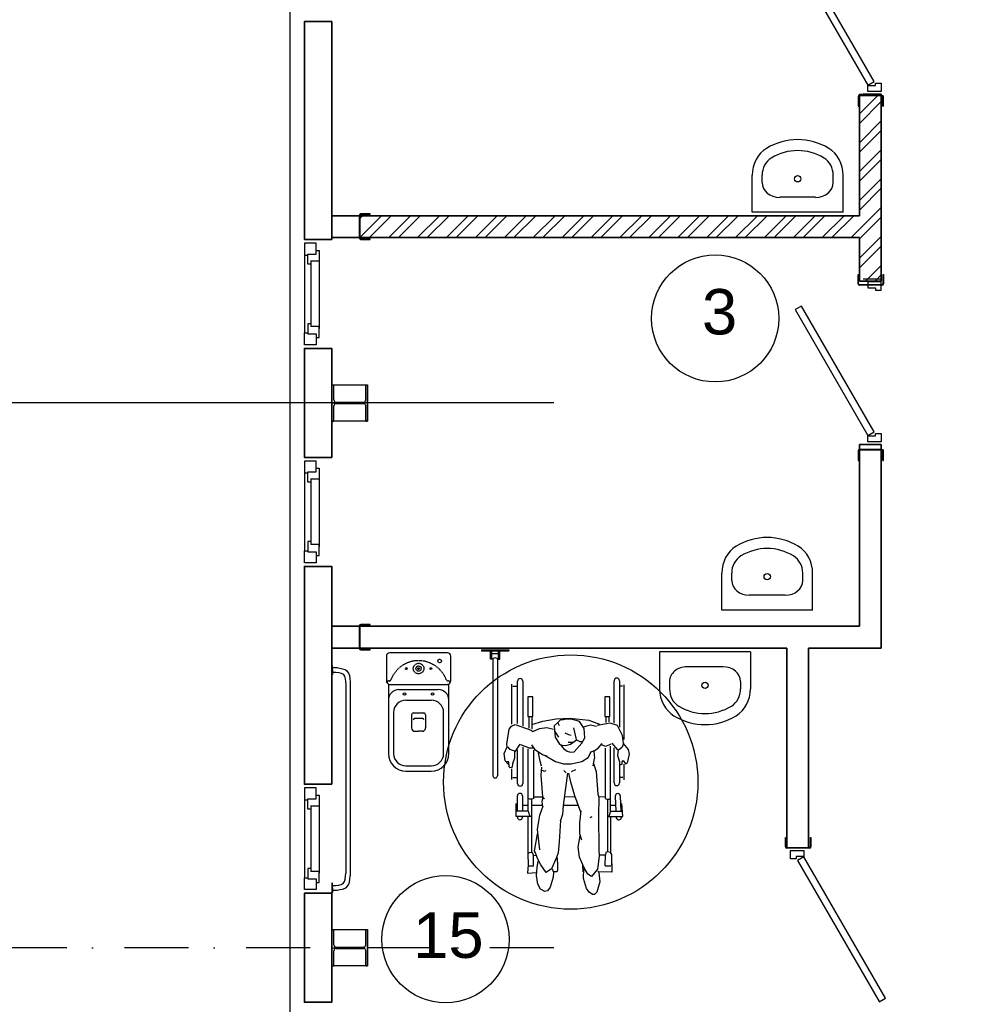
# Model space of a CAD drawing. Header units: millimetres. Extents: x -119471 to 297097, y -64331 to 65495.
# Tile 38 of 54: x 171657 to 176890, y -40949 to -35527. Entities that reach past the tile are written whole.
import ezdxf

# ---------------------------------------------------------------- set-up
doc = ezdxf.new("R2010")
doc.units = ezdxf.units.MM
for name, pattern in [('Dot & Dashed', [670.277762, 352.777767, -176.388884, 0, -141.111112]), ('GOST2.303 5', [75, 32.25, -21.5, 1.5, -19.75]), ('HIDDEN', [6, 4, -2])]:
    doc.linetypes.add(name, pattern=pattern)
doc.styles.add('СГЕНЕРИР_СТИЛЬ_1', font='arial.ttf')

msp = doc.modelspace()

# ---------------------------------------------------------------- hatches: boundary and pattern name
at = {"linetype": 'Continuous', "true_color": 0x636466}
h = msp.add_hatch(dxfattribs=at)
h.set_pattern_fill('ANSI32', color=251, style=0, pattern_type=2)
h.set_pattern_definition([(45, (282051.53, 106796.48), (-79.54951, 79.54951), []), (45, (282104.56, 106796.48), (-79.54951, 79.54951), [])])
h.paths.add_polyline_path([(173529.6, -36607.4), (173529.6, -36727.4), (176279.8, -36727.4), (176279.8, -36966.5), (176399.8, -36966.5), (176399.8, -35937.3), (176279.8, -35937.3), (176279.8, -36607.4)])

# ---------------------------------------------------------------- linework, layer by layer
at = {"color": 251, "linetype": 'Continuous', "true_color": 0x636466}
for p, q in [((173224.6, -35537.2), (173349.6, -35537.2)), ((173288.6, -35537.2), (173224.6, -35537.2)), ((176403.6, -35943.8), (176279.6, -35943.8)), ((176279.8, -35937.3), (176399.8, -35937.3)), ((176399.8, -35937.3), (176299.8, -35937.3)), ((176399.8, -35937.3), (176299.8, -35937.3)), ((176399.8, -35937.3), (176299.8, -35937.3)), ((176271.6, -35951.8), (176271.6, -36003.8)), ((176274.6, -35951.8), (176274.6, -36003.8)), ((176403.6, -35946.8), (176279.6, -35946.8)), ((176401.6, -35946.8), (176281.6, -35946.8)), ((176408.6, -36003.8), (176408.6, -35951.8)), ((176411.6, -36003.8), (176411.6, -35951.8)), ((176271.6, -36003.8), (176274.6, -36003.8)), ((176408.6, -36003.8), (176411.6, -36003.8)), ((175689.4, -36587.4), (175689.4, -36383.8)), ((175743.7, -36424.5), (175743.7, -36383.8)), ((176135, -36424.5), (176135, -36383.8)), ((176189.4, -36587.4), (176189.4, -36383.8)), ((175840.4, -36505.4), (175840.4, -36505.3)), ((176038.4, -36505.3), (175840.4, -36505.3)), ((176189.4, -36587.4), (175689.4, -36587.4)), ((173526.6, -36604.8), (173526.6, -36728.8)), ((173529.6, -36604.8), (173529.6, -36728.8)), ((173586.6, -36596.8), (173534.6, -36596.8)), ((173586.6, -36599.8), (173534.6, -36599.8)), ((173586.6, -36599.8), (173586.6, -36596.8)), ((173288.6, -36737.4), (173224.6, -36737.4)), ((173288.6, -36757.4), (173224.6, -36757.4)), ((173224.6, -36757.4), (173224.6, -36823.4)), ((173288.6, -36817.4), (173288.6, -36757.4)), ((173534.6, -36733.8), (173586.6, -36733.8)), ((173534.6, -36736.8), (173586.6, -36736.8)), ((173586.6, -36736.8), (173586.6, -36733.8)), ((173288.6, -36797.4), (173306.6, -36797.4)), ((173306.6, -36797.4), (173306.6, -36857.4)), ((173224.6, -36823.4), (173242.6, -36823.4)), ((173224.6, -36823.4), (173224.6, -37251.4)), ((173242.6, -36873.4), (173242.6, -36817.4)), ((173242.6, -36817.4), (173288.6, -36817.4)), ((173306.6, -36857.4), (173258.6, -36857.4)), ((173260.6, -36857.4), (173260.6, -37217.4)), ((173306.6, -36857.4), (173306.6, -37227.1)), ((173260.6, -36873.4), (173242.6, -36873.4)), ((176271.6, -36981.8), (176271.6, -36929.8)), ((176271.6, -36929.8), (176274.6, -36929.8)), ((176274.6, -36981.8), (176274.6, -36929.8)), ((176399.8, -36956.5), (176299.8, -36956.5)), ((176408.6, -36929.8), (176411.6, -36929.8)), ((176408.6, -36929.8), (176408.6, -36981.8)), ((176411.6, -36929.8), (176411.6, -36981.8)), ((176403.6, -36986.8), (176279.6, -36986.8)), ((176403.6, -36989.8), (176279.6, -36989.8)), ((176401.6, -36986.8), (176281.6, -36986.8)), ((173260.6, -37201.4), (173242.6, -37201.4)), ((173242.6, -37201.4), (173242.6, -37257.4)), ((173306.6, -37217.4), (173260.6, -37217.4)), ((173306.6, -37277.4), (173306.6, -37217.4)), ((173224.6, -37317.4), (173224.6, -37251.4)), ((173224.6, -37251.4), (173242.6, -37251.4)), ((173242.6, -37257.4), (173288.6, -37257.4)), ((173288.6, -37257.4), (173288.6, -37317.4)), ((173288.6, -37277.4), (173306.6, -37277.4)), ((173288.6, -37317.4), (173224.6, -37317.4)), ((173224.6, -37337.4), (173349.6, -37337.4)), ((173288.6, -37337.4), (173224.6, -37337.4)), ((173374.6, -37537.3), (173572.1, -37537.3)), ((173374.6, -37737.3), (173374.6, -37537.3)), ((173377.1, -37537.3), (173387.1, -37537.3)), ((173377.1, -37737.3), (173377.1, -37537.3)), ((173387.1, -37621.1), (173387.1, -37537.3)), ((173562.1, -37621.1), (173562.1, -37537.3)), ((173562.1, -37537.3), (173572.1, -37537.3)), ((173572.1, -37737.3), (173572.1, -37537.3)), ((173572.1, -37537.3), (173572.1, -37737.3)), ((174597.7, -37637.3), (170212.4, -37637.3)), ((173387.1, -37737.3), (173387.1, -37653.6)), ((173400.1, -37634.1), (173549.1, -37634.1)), ((173400.1, -37640.6), (173549.1, -37640.6)), ((173562.1, -37737.3), (173562.1, -37653.6)), ((173572.1, -37737.3), (173374.6, -37737.3)), ((173377.1, -37737.3), (173387.1, -37737.3)), ((173562.1, -37737.3), (173572.1, -37737.3)), ((176403.6, -37893.8), (176279.6, -37893.8)), ((173288.6, -37937.2), (173224.6, -37937.2)), ((176271.6, -37901.8), (176271.6, -37953.8)), ((176274.6, -37901.8), (176274.6, -37953.8)), ((176403.6, -37896.8), (176279.6, -37896.8)), ((176401.6, -37896.8), (176281.6, -37896.8)), ((176408.6, -37953.8), (176408.6, -37901.8)), ((176411.6, -37953.8), (176411.6, -37901.8)), ((173288.6, -37957.2), (173224.6, -37957.2)), ((173224.6, -37957.2), (173224.6, -38023.2)), ((173288.6, -38017.2), (173288.6, -37957.2)), ((173288.6, -37997.2), (173306.6, -37997.2)), ((173306.6, -37997.2), (173306.6, -38057.2)), ((176271.6, -37953.8), (176274.6, -37953.8)), ((176408.6, -37953.8), (176411.6, -37953.8)), ((173224.6, -38023.2), (173242.6, -38023.2)), ((173224.6, -38023.2), (173224.6, -38451.2)), ((173242.6, -38073.2), (173242.6, -38017.2)), ((173242.6, -38017.2), (173288.6, -38017.2)), ((173306.6, -38057.2), (173258.6, -38057.2)), ((173260.6, -38057.2), (173260.6, -38417.2)), ((173306.6, -38057.2), (173306.6, -38427)), ((173260.6, -38073.2), (173242.6, -38073.2)), ((173260.6, -38401.2), (173242.6, -38401.2)), ((173242.6, -38401.2), (173242.6, -38457.2)), ((173306.6, -38417.2), (173260.6, -38417.2)), ((173306.6, -38477.2), (173306.6, -38417.2)), ((173224.6, -38517.2), (173224.6, -38451.2)), ((173224.6, -38451.2), (173242.6, -38451.2)), ((173242.6, -38457.2), (173288.6, -38457.2)), ((173288.6, -38457.2), (173288.6, -38517.2)), ((173288.6, -38477.2), (173306.6, -38477.2)), ((173288.6, -38517.2), (173224.6, -38517.2)), ((173224.6, -38537.2), (173349.6, -38537.2)), ((173288.6, -38537.2), (173224.6, -38537.2)), ((175521.9, -38778.3), (175521.9, -38574.7)), ((175576.2, -38615.4), (175576.2, -38574.7)), ((175967.5, -38615.4), (175967.5, -38574.7)), ((176021.9, -38778.3), (176021.9, -38574.7)), ((175672.9, -38696.3), (175672.9, -38696.3)), ((175870.9, -38696.3), (175672.9, -38696.3)), ((176021.9, -38778.3), (175521.9, -38778.3)), ((173526.6, -38864.8), (173526.6, -38988.8)), ((173529.6, -38864.8), (173529.6, -38988.8)), ((173586.6, -38856.8), (173534.6, -38856.8)), ((173586.6, -38859.8), (173534.6, -38859.8)), ((173586.6, -38859.8), (173586.6, -38856.8)), ((173534.6, -38993.8), (173586.6, -38993.8)), ((173534.6, -38996.8), (173586.6, -38996.8)), ((173586.6, -38996.8), (173586.6, -38993.8)), ((173675.5, -39032.5), (173675.5, -39167.6)), ((174011.2, -39013.2), (173694.9, -39013.2)), ((174030.5, -39167.6), (174030.5, -39032.5)), ((174199.4, -38997.3), (174349.4, -38997.3)), ((174199.4, -38997.3), (174199.4, -39002.3)), ((174199.4, -39002.3), (174349.4, -39002.3)), ((174249.2, -39047.8), (174249.2, -39002.3)), ((174255.5, -39047.8), (174255.5, -39002.3)), ((174255.5, -39017.8), (174293.2, -39017.8)), ((174293.2, -39047.8), (174293.2, -39002.3)), ((174299.6, -39047.8), (174299.6, -39002.3)), ((174349.4, -38997.3), (174349.4, -39002.3)), ((175179.7, -39008.4), (175179.7, -39212.1)), ((175679.7, -39008.4), (175179.7, -39008.4)), ((175679.7, -39008.4), (175679.7, -39212.1)), ((173379.6, -39082.3), (173374.6, -39082.3)), ((173374.6, -39082.3), (173374.6, -39132.3)), ((173379.6, -39107.3), (173379.6, -39082.3)), ((174261.9, -39047.8), (174249.2, -39047.8)), ((174261.9, -39047.8), (174261.9, -39689.8)), ((174286.9, -39047.8), (174286.9, -39689.8)), ((174286.9, -39047.8), (174299.6, -39047.8)), ((173379.6, -39132.3), (173374.6, -39132.3)), ((173379.6, -39094.8), (173404.6, -39094.8)), ((173379.6, -39107.3), (173379.6, -39132.3)), ((175330.7, -39090.5), (175330.7, -39090.5)), ((175528.7, -39090.5), (175330.7, -39090.5)), ((173452.1, -39188.2), (173452.1, -40226.4)), ((173477.1, -39172.8), (173477.1, -40241.9)), ((173686.6, -39186.9), (173686.6, -39568.2)), ((173686.6, -39186.9), (174019.5, -39186.9)), ((174019.5, -39186.9), (174011.2, -39186.9)), ((174019.5, -39568.2), (174019.5, -39186.9)), ((174366.7, -39406.1), (174366.7, -39185.8)), ((174371.9, -39196.9), (174396, -39196.9)), ((174397.4, -39403.3), (174397.4, -39169.7)), ((174426.6, -39169.7), (174426.6, -39414.7)), ((174929.3, -39399), (174929.3, -39166.7)), ((174958.5, -39166.7), (174958.5, -39421.8)), ((174984.7, -39491.4), (174984.7, -39188.7)), ((175234.1, -39171.3), (175234.1, -39212.1)), ((175625.4, -39171.3), (175625.4, -39212.1)), ((173744.5, -39215.9), (173961.6, -39215.9)), ((174975.2, -39197.2), (174959.3, -39197.2)), ((173783.1, -39273.8), (173923, -39273.8)), ((174481.8, -39254.8), (174453.7, -39254.8)), ((174453.7, -39254.8), (174453.7, -39364)), ((174481.8, -39364), (174481.8, -39254.8)), ((174878.3, -39254.8), (174878.3, -39364)), ((174906.3, -39254.8), (174878.3, -39254.8)), ((174906.3, -39364), (174906.3, -39254.8)), ((174927.1, -39252.9), (174929.3, -39252.9)), ((173715.5, -39341.3), (173715.5, -39568.2)), ((173814.4, -39353.9), (173814.4, -39426.3)), ((173814.4, -39353.9), (173814.4, -39397.3)), ((173824.1, -39344.2), (173882, -39344.2)), ((173891.7, -39353.9), (173891.7, -39426.3)), ((173891.7, -39353.9), (173891.7, -39397.3)), ((173990.6, -39568.2), (173990.6, -39341.3)), ((173833.7, -39373.2), (173872.4, -39373.2)), ((174364.2, -39417.5), (174385, -39408.7)), ((174385, -39408.7), (174472.3, -39438.4)), ((174453.7, -39364), (174481.8, -39364)), ((174459.4, -39364.1), (174459.4, -39427.5)), ((174475.8, -39364.7), (174475.8, -39431.8)), ((174475.8, -39408.4), (174537.4, -39390.4)), ((174537.4, -39390.4), (174610.6, -39377.5)), ((174616, -39400.8), (174599.2, -39414.5)), ((174610.6, -39377.5), (174685, -39373.4)), ((174632.8, -39383.3), (174616, -39400.8)), ((174619.8, -39399.4), (174626.1, -39413.9)), ((174651.5, -39383), (174632.8, -39383.3)), ((174665.5, -39378.7), (174651.5, -39383)), ((174693.9, -39379.5), (174665.5, -39378.7)), ((174685, -39373.4), (174789.6, -39384.7)), ((174738.3, -39391.8), (174693.9, -39379.5)), ((174764.7, -39429.4), (174738.3, -39391.8)), ((174797.5, -39411.5), (174759.6, -39422.1)), ((174789.6, -39384.7), (174848.8, -39405.4)), ((174831.9, -39418.3), (174797.5, -39411.5)), ((174907.5, -39400.3), (174835.4, -39414.1)), ((174878.3, -39364), (174906.3, -39364)), ((174884, -39364.1), (174884, -39397.6)), ((174900.4, -39364.7), (174900.4, -39393.3)), ((174948.4, -39413), (174907.5, -39400.3)), ((174975.2, -39468.8), (174948.4, -39413)), ((173833.7, -39445.6), (173853, -39445.6)), ((173872.4, -39445.6), (173853, -39445.6)), ((174338.4, -39516.1), (174352.3, -39433.9)), ((174352.3, -39433.9), (174364.2, -39417.5)), ((174472.3, -39438.4), (174480.9, -39446.6)), ((174480.9, -39446.6), (174518, -39429.7)), ((174518, -39429.7), (174558.8, -39425.2)), ((174558.8, -39425.2), (174595.7, -39434.2)), ((174599.2, -39414.5), (174600.8, -39440.4)), ((174600.8, -39440.4), (174605.4, -39477)), ((174625, -39477.3), (174602.6, -39444.8)), ((174657.4, -39454), (174678.6, -39463.1)), ((174678.6, -39463.1), (174692.4, -39467.1)), ((174722.5, -39490.7), (174708, -39426.9)), ((174768.3, -39481.8), (174764.7, -39429.4)), ((174341.2, -39530.7), (174338.4, -39516.1)), ((174385.8, -39554.3), (174411.7, -39515.8)), ((174413, -39517.4), (174462.2, -39536.6)), ((174475.2, -39520.2), (174490.4, -39543.3)), ((174605.4, -39477), (174628.4, -39515.7)), ((174628.4, -39515.7), (174640.7, -39521.4)), ((174634.7, -39519.8), (174652, -39542.1)), ((174640.7, -39521.4), (174662.8, -39523.3)), ((174662.8, -39523.3), (174689.6, -39515.4)), ((174675.7, -39504.9), (174702.5, -39505)), ((174689.6, -39515.4), (174722, -39491.6)), ((174709.6, -39558.8), (174751.5, -39510.8)), ((174722, -39491.6), (174740.3, -39502.3)), ((174740.3, -39502.3), (174753.5, -39501)), ((174751.5, -39510.8), (174768.3, -39481.8)), ((174842, -39537.9), (174863.5, -39512.9)), ((174858.7, -39517.9), (174882.4, -39528.2)), ((174882.4, -39528.2), (174901.8, -39520.5)), ((174901.8, -39520.5), (174912.5, -39514.3)), ((174916.3, -39510.3), (174947, -39548)), ((174980, -39512.8), (174973.1, -39533.6)), ((174980, -39512.8), (174975.2, -39468.8)), ((175007.7, -39546.4), (174980, -39512.8)), ((174323.4, -39566.8), (174341.2, -39530.7)), ((174329.2, -39608.3), (174323.4, -39566.8)), ((174342.5, -39531.4), (174353.9, -39543.2)), ((174353.9, -39543.2), (174385.8, -39554.3)), ((174380.5, -39553.3), (174381.1, -39592.7)), ((174397.4, -39733.1), (174397.4, -39547.3)), ((174426.6, -39533.1), (174426.6, -39733.1)), ((174455.8, -39884.5), (174455.8, -39541.6)), ((174462.2, -39536.6), (174484.6, -39536.5)), ((174485.9, -39548.8), (174485.9, -39814.7)), ((174490.4, -39543.3), (174514.2, -39561)), ((174522.7, -39609.8), (174512.9, -39564.8)), ((174514.2, -39561), (174539, -39575.1)), ((174539, -39575.1), (174558.8, -39581)), ((174652, -39542.1), (174670.9, -39554)), ((174670.9, -39554), (174689.2, -39560.9)), ((174689.2, -39560.9), (174709.6, -39558.8)), ((174786.8, -39589.2), (174800.9, -39561.9)), ((174797, -39559.5), (174821.3, -39550.6)), ((174817.9, -39556.6), (174821.2, -39593.3)), ((174821.3, -39550.6), (174842, -39537.9)), ((174879.9, -39538.8), (174879.9, -39814.7)), ((174910, -39884.5), (174910, -39527.4)), ((174929.3, -39730), (174929.3, -39537.3)), ((174958.8, -39545.7), (174947, -39548)), ((174951.9, -39547.3), (174947.2, -39579.6)), ((174973.1, -39533.6), (174958.8, -39545.7)), ((175003.1, -39620), (175014, -39571.3)), ((175014, -39571.3), (175007.7, -39546.4)), ((174348.1, -39629.1), (174329.2, -39608.3)), ((174349.6, -39613.1), (174339, -39612.8)), ((174352.4, -39641.3), (174349.6, -39613.1)), ((174369.6, -39624.1), (174368.2, -39642.8)), ((174381.1, -39592.7), (174369.6, -39624.1)), ((174529.2, -39638), (174522.7, -39609.8)), ((174548.9, -39578.7), (174607.1, -39611.7)), ((174607.1, -39611.7), (174651.5, -39625.4)), ((174651.5, -39625.4), (174692, -39624.5)), ((174692, -39624.5), (174751.6, -39612)), ((174751.6, -39612), (174786.8, -39589.2)), ((174819.8, -39595.8), (174812.3, -39635.1)), ((174816.6, -39622.5), (174831.2, -39666.6)), ((174947.2, -39579.6), (174958.9, -39613.7)), ((174958.5, -39612.6), (174958.5, -39730)), ((174958.7, -39630.1), (174974, -39626.3)), ((174973.8, -39613.5), (174979.7, -39606.9)), ((174974, -39626.3), (174973.8, -39613.5)), ((174979.7, -39606.9), (174992.3, -39625.2)), ((174984.7, -39713.6), (174984.7, -39627.2)), ((174992.3, -39625.2), (175003.1, -39620)), ((173783.1, -39635.7), (173923, -39635.7)), ((173783.1, -39664.7), (173923, -39664.7)), ((174352.4, -39641.3), (174356.4, -39646.9)), ((174368.2, -39642.8), (174356.4, -39646.9)), ((174366.7, -39710.8), (174366.7, -39652.9)), ((174527.9, -39687), (174531.8, -39642.8)), ((174531.1, -39658.6), (174545.5, -39664.5)), ((174545.5, -39664.5), (174554.3, -39661.9)), ((174671.9, -39675.7), (174649.2, -39854.7)), ((174665.8, -39674.1), (174652.5, -39660.5)), ((174690.4, -39725), (174679.5, -39676.3)), ((174717.3, -39658.3), (174693, -39668.6)), ((174831.2, -39666.6), (174838.9, -39791.3)), ((173288.6, -39737.4), (173224.6, -39737.4)), ((174371.9, -39699.2), (174396, -39699.2)), ((174536.8, -39805.4), (174527.9, -39687)), ((174713.1, -39801.5), (174690.4, -39725)), ((174957.8, -39698.4), (174976.3, -39698.4)), ((173288.6, -39757.4), (173224.6, -39757.4)), ((173224.6, -39757.4), (173224.6, -39823.4)), ((173288.6, -39817.4), (173288.6, -39757.4)), ((174838.9, -39791.3), (174844.2, -39808.4)), ((173224.6, -39823.4), (173242.6, -39823.4)), ((173224.6, -39823.4), (173224.6, -40251.4)), ((173242.6, -39873.4), (173242.6, -39817.4)), ((173242.6, -39817.4), (173288.6, -39817.4)), ((173288.6, -39797.4), (173306.6, -39797.4)), ((173306.6, -39797.4), (173306.6, -39857.4)), ((174389.5, -39914.5), (174390, -39842.8)), ((174396.6, -39884.5), (174396.6, -39801.4)), ((174425, -39801.4), (174425, -39882.6)), ((174464.6, -39819.3), (174455.8, -39814.7)), ((174477.1, -39819.3), (174464.6, -39819.3)), ((174473.7, -39819.8), (174473.7, -40113.7)), ((174485.9, -39814.7), (174477.1, -39819.3)), ((174488.4, -39807.1), (174533.3, -39806.5)), ((174532.5, -39831.4), (174537.9, -39805.4)), ((174536.7, -39860.7), (174532.5, -39831.4)), ((174545.5, -39818.9), (174536.8, -39805.4)), ((174659.3, -39805.1), (174709.4, -39805.4)), ((174746, -39890), (174713.1, -39801.5)), ((174844.2, -39808.4), (174843, -39911.6)), ((174845.5, -39805.1), (174880, -39805.5)), ((174879.9, -39814.7), (174888.7, -39819.3)), ((174888.7, -39819.3), (174901.2, -39819.3)), ((174892.1, -39819.8), (174892.1, -40109.9)), ((174901.2, -39819.3), (174910, -39814.7)), ((174935.6, -39803.2), (174939.4, -39884.4)), ((174967.8, -39884.5), (174964, -39801.9)), ((174976.4, -39914.5), (174972.5, -39842.9)), ((173260.6, -39873.4), (173242.6, -39873.4)), ((173306.6, -39857.4), (173258.6, -39857.4)), ((173260.6, -39857.4), (173260.6, -40217.4)), ((173306.6, -39857.4), (173306.6, -40227.1)), ((174455.8, -39884.5), (174389.7, -39884.5)), ((174425, -39852.9), (174455.8, -39852.9)), ((174456.1, -39884.7), (174465.8, -39913.9)), ((174473.7, -39852.9), (174535.6, -39852.9)), ((174520.5, -39906.6), (174539, -39855.8)), ((174649.2, -39854.7), (174644.4, -39903.8)), ((174649.5, -39852.9), (174732.2, -39852.9)), ((174740.9, -39949.3), (174747.7, -39882.5)), ((174909.8, -39884.7), (174900, -39913.9)), ((174908.9, -39852.9), (174938, -39852.9)), ((174910, -39852.9), (174938, -39852.9)), ((174910, -39884.5), (174974.7, -39884.5)), ((174474, -39914.5), (174389.5, -39914.5)), ((174396.6, -39918), (174396.6, -39914.1)), ((174425, -39915.5), (174425, -39918)), ((174455.6, -40115.9), (174455.6, -39914.5)), ((174507.6, -39986.3), (174514, -39941)), ((174514, -39941), (174520.5, -39906.6)), ((174634.4, -39937.3), (174626.7, -40054.7)), ((174634.4, -39937.3), (174630.9, -39939.2)), ((174644.4, -39903.8), (174634.4, -39937.3)), ((174741.1, -40009.5), (174740.9, -39949.3)), ((174807.4, -39915.9), (174795.2, -39921.1)), ((174843, -39911.6), (174844.6, -40095.3)), ((174891.8, -39914.5), (174976.3, -39914.5)), ((174910.2, -40114.8), (174910.2, -39914.5)), ((174940.8, -39914.5), (174941.1, -39919.7)), ((174969.4, -39918.4), (174969.2, -39914.5)), ((174519.9, -40097.7), (174507.6, -39986.3)), ((174751.9, -40045.2), (174741.1, -40009.5)), ((174490.7, -40105.7), (174508.2, -40010.8)), ((174626.7, -40054.7), (174620.7, -40115)), ((174731, -40082.7), (174742.5, -40020.3)), ((175871.6, -40081.8), (175871.6, -40029.8)), ((175871.6, -40029.8), (175874.6, -40029.8)), ((175874.6, -40081.8), (175874.6, -40029.8)), ((176008.6, -40029.8), (176011.6, -40029.8)), ((176008.6, -40029.8), (176008.6, -40081.8)), ((176011.6, -40029.8), (176011.6, -40081.8)), ((174467.7, -40112.1), (174453.9, -40119)), ((174480, -40114.3), (174467.7, -40112.1)), ((174486.3, -40127.8), (174480, -40114.3)), ((174495.8, -40114), (174490.7, -40105.7)), ((174507.7, -40145.6), (174495.8, -40114)), ((174620.7, -40115), (174611.5, -40139.7)), ((174738.9, -40139.3), (174731, -40082.7)), ((174844.6, -40095.3), (174846.5, -40133.1)), ((174884.4, -40112.8), (174881, -40127.3)), ((174892.5, -40109.8), (174884.4, -40112.8)), ((174909.2, -40113.3), (174892.5, -40109.8)), ((174916.6, -40124.3), (174909.2, -40113.3)), ((176003.6, -40086.8), (175879.6, -40086.8)), ((176003.6, -40089.8), (175879.6, -40089.8)), ((174453.9, -40119), (174456, -40182.2)), ((174485.3, -40188), (174486.3, -40127.8)), ((174500, -40130), (174487.8, -40131.3)), ((174506.3, -40194.6), (174511.5, -40160.2)), ((174526.7, -40180.8), (174507.7, -40145.6)), ((174611.5, -40139.7), (174585.1, -40201.9)), ((174619.7, -40177.4), (174616.2, -40131)), ((174763.6, -40197.6), (174738.9, -40139.3)), ((174846.5, -40133.1), (174838.5, -40205.1)), ((174879.8, -40127.3), (174850.3, -40128.1)), ((174879.1, -40185.9), (174881, -40127.3)), ((174915.8, -40185.1), (174916.6, -40124.3)), ((174918.5, -40220.9), (174917.8, -40172.8)), ((175973.6, -40136.8), (175939, -40156.8)), ((175939, -40156.8), (176387.3, -40933.4)), ((176422.4, -40914.2), (175973.6, -40136.8)), ((173260.6, -40201.4), (173242.6, -40201.4)), ((173242.6, -40201.4), (173242.6, -40257.4)), ((173306.6, -40217.4), (173260.6, -40217.4)), ((173306.6, -40277.4), (173306.6, -40217.4)), ((174455.4, -40180.6), (174453.1, -40226.6)), ((174453.1, -40226.6), (174503.9, -40223.5)), ((174485.3, -40188), (174455.2, -40188.5)), ((174502.4, -40240.2), (174506.3, -40194.6)), ((174554.6, -40222.9), (174526.7, -40180.8)), ((174585.1, -40201.9), (174554.6, -40222.9)), ((174587.3, -40202.7), (174595.1, -40220.9)), ((174593.8, -40218), (174615.7, -40216.6)), ((174595.1, -40220.9), (174594.3, -40249)), ((174615.7, -40216.6), (174619.2, -40209.1)), ((174619.2, -40209.1), (174619.7, -40177.4)), ((174759.3, -40219.5), (174757.5, -40183)), ((174760, -40255.1), (174762.7, -40200.5)), ((174785, -40231.4), (174763.6, -40197.6)), ((174838.5, -40205.1), (174804.9, -40244.3)), ((174839.9, -40213), (174845.1, -40225.2)), ((174917.4, -40221.1), (174842.5, -40219.1)), ((174845.1, -40225.2), (174849.7, -40274.1)), ((174879.1, -40185.9), (174911.9, -40185.7)), ((173224.6, -40317.4), (173224.6, -40251.4)), ((173224.6, -40251.4), (173242.6, -40251.4)), ((173242.6, -40257.4), (173288.6, -40257.4)), ((173288.6, -40257.4), (173288.6, -40317.4)), ((173288.6, -40277.4), (173306.6, -40277.4)), ((174508.4, -40286.6), (174502.4, -40240.2)), ((174594.3, -40249), (174577, -40303)), ((174777, -40311), (174760, -40255.1)), ((174804.9, -40244.3), (174785, -40231.4)), ((174849.7, -40274.1), (174833.8, -40330.8)), ((173288.6, -40317.4), (173224.6, -40317.4)), ((173379.6, -40282.3), (173374.6, -40282.3)), ((173374.6, -40282.3), (173374.6, -40332.3)), ((173379.6, -40332.3), (173374.6, -40332.3)), ((173379.6, -40307.3), (173379.6, -40282.3)), ((173379.6, -40307.3), (173379.6, -40332.3)), ((173379.6, -40319.8), (173404.6, -40319.8)), ((174524.8, -40315.6), (174508.4, -40286.6)), ((174547.1, -40328.4), (174524.8, -40315.6)), ((174561.7, -40324.6), (174547.1, -40328.4)), ((174577, -40303), (174561.7, -40324.6)), ((174792.1, -40330.3), (174777, -40311)), ((174809.7, -40343.7), (174792.1, -40330.3)), ((174833.8, -40330.8), (174820.8, -40343.3)), ((173224.6, -40337.4), (173349.6, -40337.4)), ((173288.6, -40337.4), (173224.6, -40337.4)), ((174820.8, -40343.3), (174809.7, -40343.7)), ((173374.6, -40537.3), (173377.1, -40537.3)), ((173374.6, -40737.3), (173374.6, -40537.3)), ((173377.1, -40537.3), (173387.1, -40537.3)), ((173377.1, -40737.3), (173377.1, -40537.3)), ((173377.1, -40537.3), (173387.1, -40537.3)), ((173387.1, -40621.1), (173387.1, -40537.3)), ((173387.1, -40537.3), (173562.1, -40537.3)), ((173562.1, -40621.1), (173562.1, -40537.3)), ((173562.1, -40537.3), (173572.1, -40537.3)), ((173562.1, -40537.3), (173572.1, -40537.3)), ((173572.1, -40737.3), (173572.1, -40537.3)), ((173572.1, -40537.3), (173572.1, -40737.3)), ((173387.1, -40737.3), (173387.1, -40653.6)), ((173400.1, -40634.1), (173549.1, -40634.1)), ((173400.1, -40640.6), (173549.1, -40640.6)), ((173562.1, -40737.3), (173562.1, -40653.6)), ((173377.1, -40737.3), (173374.6, -40737.3)), ((173377.1, -40737.3), (173387.1, -40737.3)), ((173562.1, -40737.3), (173387.1, -40737.3)), ((173562.1, -40737.3), (173572.1, -40737.3)), ((173572.1, -40737.3), (173562.1, -40737.3)), ((176387.8, -40934.2), (176422.4, -40914.2)), ((173288.6, -40937.2), (173224.6, -40937.2))]:
    msp.add_line(p, q, dxfattribs=at)
at = {"color": 251, "linetype": 'Continuous', "lineweight": 35, "true_color": 0x636466}
for p, q in [((176279.8, -35937.3), (176279.8, -36607.4)), ((176399.8, -35937.3), (176399.8, -36966.5)), ((176279.8, -36607.4), (173374.6, -36607.4)), ((176279.8, -36727.4), (173374.6, -36727.4)), ((176279.8, -36727.4), (176279.8, -36966.5)), ((176279.8, -36966.5), (176399.8, -36966.5)), ((176279.8, -37866.5), (176279.8, -38867.3)), ((176279.8, -37866.5), (176399.8, -37866.5)), ((176399.8, -37866.5), (176299.8, -37866.5)), ((176399.8, -37866.5), (176299.8, -37866.5)), ((176399.8, -37866.5), (176299.8, -37866.5)), ((176399.8, -37866.5), (176399.8, -38987.3)), ((173374.6, -38867.3), (176279.8, -38867.3)), ((173374.6, -38987.3), (175879.6, -38987.3)), ((175879.6, -40086.8), (175879.6, -38987.3)), ((175999.6, -38987.3), (176399.8, -38987.3)), ((175999.6, -38987.3), (175999.6, -40086.8)), ((175879.6, -40086.8), (175999.6, -40086.8)), ((176001.6, -40086.8), (175881.6, -40086.8)), ((175899.6, -40086.8), (175999.6, -40086.8)), ((175899.6, -40086.8), (175999.6, -40086.8))]:
    msp.add_line(p, q, dxfattribs=at)
at = {"color": 251, "linetype": 'GOST2.303 5', "true_color": 0x636466}
for p, q in [((173375.1, -37637.3), (173574.1, -37637.3)), ((173474.6, -37632.1), (173474.6, -37642.6)), ((173375.1, -40637.3), (173574.1, -40637.3)), ((173474.6, -40632.1), (173474.6, -40642.6))]:
    msp.add_line(p, q, dxfattribs=at)
at = {"color": 251, "linetype": 'HIDDEN', "true_color": 0x636466}
for p, q in [((173690.9, -39167.6), (173691.8, -39167.6)), ((174014.3, -39167.6), (174015.2, -39167.6))]:
    msp.add_line(p, q, dxfattribs=at)
at = {"color": 251, "linetype": 'Dot & Dashed', "true_color": 0x636466}
msp.add_line((174597.7, -40637.3), (170212.4, -40637.3), dxfattribs=at)
at = {"color": 251, "linetype": 'Continuous', "true_color": 0x636466, "flags": 128}
msp.add_lwpolyline([(173224.6, -32947.2), (173144.6, -32947.2), (173144.6, -52967.3), (178304.6, -52967.3), (178304.6, -50937)], dxfattribs=at)
for points in [[(176360.5, -35867.3), (175960.5, -35174.5), (175925.8, -35194.5), (176325.8, -35887.3)], [(176399.8, -35922.3), (176325.8, -35922.3), (176325.8, -35889.3), (176367.8, -35889.3), (176367.8, -35877.3), (176399.8, -35877.3)], [(176399.8, -36971.5), (176325.8, -36971.5), (176325.8, -37004.5), (176367.8, -37004.5), (176367.8, -37016.5), (176399.8, -37016.5)], [(176360.5, -37796.5), (175960.5, -37103.7), (175925.8, -37123.7), (176325.8, -37816.5)], [(176399.8, -37851.5), (176325.8, -37851.5), (176325.8, -37818.5), (176367.8, -37818.5), (176367.8, -37806.5), (176399.8, -37806.5)], [(175899.6, -40101.8), (175973.6, -40101.8), (175973.6, -40134.8), (175931.6, -40134.8), (175931.6, -40146.8), (175899.6, -40146.8)]]:
    msp.add_lwpolyline(points, close=True, dxfattribs=at)
at = {"color": 251, "linetype": 'Continuous', "lineweight": 35, "true_color": 0x636466, "flags": 128}
for points in [[(173374.6, -36737.4), (173224.6, -36737.4), (173224.6, -35537.2), (173374.6, -35537.2)], [(173374.6, -37937.2), (173224.6, -37937.2), (173224.6, -37337.4), (173374.6, -37337.4)], [(173374.6, -39737.4), (173224.6, -39737.4), (173224.6, -38537.2), (173374.6, -38537.2)], [(173374.6, -40937.2), (173224.6, -40937.2), (173224.6, -40337.4), (173374.6, -40337.4)]]:
    msp.add_lwpolyline(points, close=True, dxfattribs=at)
at = {"color": 251, "linetype": 'Continuous', "true_color": 0x636466}
for centre, radius in [((175939.4, -36403.3), 17.5), ((175485.4, -37172.1), 350), ((175771.9, -38594.2), 17.5), ((174690.4, -39725), 700), ((175429.7, -39192.6), 17.5), ((173775.8, -39240), 7.24), ((173930.3, -39240), 7.24), ((174001.3, -40590.1), 350)]:
    msp.add_circle(centre, radius, dxfattribs=at)
at = {"color": 251, "linetype": 'HIDDEN', "true_color": 0x636466}
for centre, radius in [((173853, -39100), 29), ((173853, -39100), 14.5), ((173968.9, -39058.5), 9.65), ((173785.5, -39100), 4.83), ((173853, -39100), 4.83), ((173920.6, -39100), 4.83)]:
    msp.add_circle(centre, radius, dxfattribs=at)
at = {"color": 251, "linetype": 'Continuous', "true_color": 0x636466}
for centre, radius, start, end in [((176279.6, -35951.8), 8, 90, 180), ((176403.6, -35951.8), 8, 0, 90), ((176279.6, -35951.8), 5, 90, 180), ((176403.6, -35951.8), 5, 0, 90), ((173534.6, -36604.8), 8, 90, 180), ((173534.6, -36604.8), 5, 90, 180), ((173534.6, -36728.8), 8, 180, 270), ((173534.6, -36728.8), 5, 180, 270), ((176279.6, -36981.8), 8, 180, 270), ((176279.6, -36981.8), 5, 180, 270), ((176403.6, -36981.8), 8, 270, 0), ((176403.6, -36981.8), 5, 270, 0), ((173400.1, -37621.1), 13, 180, 270), ((173549.1, -37621.1), 13, 270, 0), ((173400.1, -37653.6), 13, 90, 180), ((173549.1, -37653.6), 13, 0, 90), ((176279.6, -37901.8), 8, 90, 180), ((176403.6, -37901.8), 8, 0, 90), ((176279.6, -37901.8), 5, 90, 180), ((176403.6, -37901.8), 5, 0, 90), ((173534.6, -38864.8), 8, 90, 180), ((173534.6, -38864.8), 5, 90, 180), ((173534.6, -38988.8), 8, 180, 270), ((173534.6, -38988.8), 5, 180, 270), ((173694.9, -39032.5), 19.3, 90, 180), ((174011.2, -39032.5), 19.3, 360, 90), ((173694.9, -39167.6), 19.3, 180, 270), ((174011.2, -39167.6), 19.3, 270, 0), ((174412, -39169.7), 14.6, 0, 180), ((174943.9, -39166.7), 14.6, 0, 180), ((173744.5, -39273.8), 57.9, 90, 180), ((173961.6, -39273.8), 57.9, 0, 90), ((173783.1, -39341.3), 67.6, 90, 180), ((173923, -39341.3), 67.6, 0, 90), ((173824.1, -39353.9), 9.65, 90, 180), ((173824.1, -39353.9), 9.65, 90, 180), ((173882, -39353.9), 9.65, 0, 90), ((173882, -39353.9), 9.65, 0, 90), ((173833.7, -39382.8), 9.65, 90, 180), ((173872.4, -39382.8), 9.65, 0, 90), ((173833.7, -39426.3), 19.3, 180, 270), ((173872.4, -39426.3), 19.3, 270, 0), ((173783.1, -39568.2), 96.5, 180, 270), ((173783.1, -39568.2), 67.6, 180, 270), ((173923, -39568.2), 96.5, 270, 0), ((173923, -39568.2), 67.6, 270, 0), ((174274.4, -39689.8), 12.5, 180, 0), ((174412, -39733.1), 14.6, 180, 0), ((174943.9, -39730), 14.6, 180, 0), ((174410.8, -39801.4), 14.2, 0, 180), ((174949.8, -39802.5), 14.2, 2.6629, 182.6629), ((174410.8, -39918), 14.2, 180, 0), ((174955.2, -39919), 14.2, 182.6629, 2.6629), ((175879.6, -40081.8), 8, 180, 270), ((175879.6, -40081.8), 5, 180, 270), ((176003.6, -40081.8), 8, 270, 0), ((176003.6, -40081.8), 5, 270, 0), ((173400.1, -40621.1), 13, 180, 270), ((173400.1, -40653.6), 13, 90, 180), ((173549.1, -40621.1), 13, 270, 0), ((173549.1, -40653.6), 13, 0, 90)]:
    msp.add_arc(centre, radius, start, end, dxfattribs=at)
at = {"color": 251, "linetype": 'HIDDEN', "true_color": 0x636466}
for centre, radius, start, end in [((173853, -39219.5), 162.9, 20.9062, 159.0938), ((173690.9, -39179.2), 11.6, 90, 180), ((173691.8, -39157.9), 9.65, 270, 339.0938), ((174014.3, -39157.9), 9.65, 200.9062, 270), ((174015.2, -39179.2), 11.6, 0, 90)]:
    msp.add_arc(centre, radius, start, end, dxfattribs=at)
at = {"color": 251, "linetype": 'Continuous', "true_color": 0x636466}
for centre, major_axis, ratio, start_param, end_param in [((175939.4, -36587.4), (0, 400), 0.896739, 5.78621, 6.78016), ((175840.4, -36383.8), (0, 168.3), 0.896739, 0.496975, 1.570796), ((175939.4, -36587.4), (0, 339.4), 0.896739, 5.78621, 6.78016), ((176038.4, -36383.8), (0, 168.3), 0.896739, 4.712389, 5.78621), ((175840.4, -36383.8), (0, 107.7), 0.896739, 0.496975, 1.570796), ((176038.4, -36383.8), (0, 107.7), 0.896739, 4.712389, 5.78621), ((175840.4, -36424.5), (96.6, 0), 0.836986, 3.141593, 4.712389), ((176038.4, -36424.5), (96.6, 0), 0.836986, 4.712389, 6.283185), ((175771.9, -38778.3), (0, 400), 0.896739, 5.78621, 6.78016), ((175672.8, -38574.7), (0, 168.3), 0.896739, 0.496975, 1.570796), ((175771.9, -38778.3), (0, 339.4), 0.896739, 5.78621, 6.78016), ((175870.9, -38574.7), (0, 168.3), 0.896739, 4.712389, 5.78621), ((175672.8, -38574.7), (0, 107.7), 0.896739, 0.496975, 1.570796), ((175870.9, -38574.7), (0, 107.7), 0.896739, 4.712389, 5.78621), ((175672.9, -38615.4), (96.6, 0), 0.836986, 3.141593, 4.712389), ((175870.9, -38615.4), (96.6, 0), 0.836986, 4.712389, 6.283185), ((174274.4, -39047.8), (12.5, 0), 0.486444, 0, 3.141593), ((175330.7, -39171.3), (96.6, 0), 0.836986, 1.570796, 3.141593), ((175528.7, -39171.3), (96.6, 0), 0.836986, 0, 1.570796), ((175330.7, -39212.1), (0, 168.3), 0.896739, 1.570796, 2.644618), ((175330.7, -39212.1), (0, 107.7), 0.896739, 1.570796, 2.644618), ((175528.8, -39212.1), (0, 107.7), 0.896739, 3.638567, 4.712389), ((175528.8, -39212.1), (0, 168.3), 0.896739, 3.638567, 4.712389), ((175429.7, -39008.4), (0, 339.4), 0.896739, 2.644618, 3.638567), ((175429.7, -39008.4), (0, 400), 0.896739, 2.644618, 3.638567)]:
    msp.add_ellipse(centre, major_axis=major_axis, ratio=ratio, start_param=start_param, end_param=end_param, dxfattribs=at)
for points in [[(173379.6, -39119.8), (173403, -39119.8), (173426.3, -39119.8), (173438.4, -39131.6), (173450.1, -39143), (173451.1, -39165.6), (173452.1, -39188.2)], [(173404.6, -39094.8), (173425.7, -39098), (173446.7, -39101.1), (173458.8, -39113), (173472.1, -39126), (173474.6, -39149.4), (173477.1, -39172.8)], [(173379.6, -40294.8), (173403, -40294.8), (173426.3, -40294.8), (173438.4, -40283), (173450.1, -40271.6), (173451.1, -40249), (173452.1, -40226.4)], [(173404.6, -40319.8), (173425.7, -40316.6), (173446.7, -40313.5), (173458.8, -40301.6), (173472.1, -40288.6), (173474.6, -40265.2), (173477.1, -40241.9)]]:
    msp.add_open_spline(points, degree=3, knots=[0, 0, 0, 0, 1, 1, 1, 2, 2, 2, 2], dxfattribs=at)

# ---------------------------------------------------------------- texts
at = {"color": 251, "linetype": 'Continuous', "true_color": 0x636466, "char_height": 250, "attachment_point": 7, "style": 'СГЕНЕРИР_СТИЛЬ_1'}
for s, insert in [('\\A1;{\\fArial|b0|i0|c204|p38;3}', (175412.6, -37263.8)), ('\\A1;{\\fArial|b0|i0|c204|p38;15}', (173822.5, -40696.6))]:
    msp.add_mtext(s, dxfattribs=dict(at, insert=insert))

doc.saveas('drawing.dxf')
